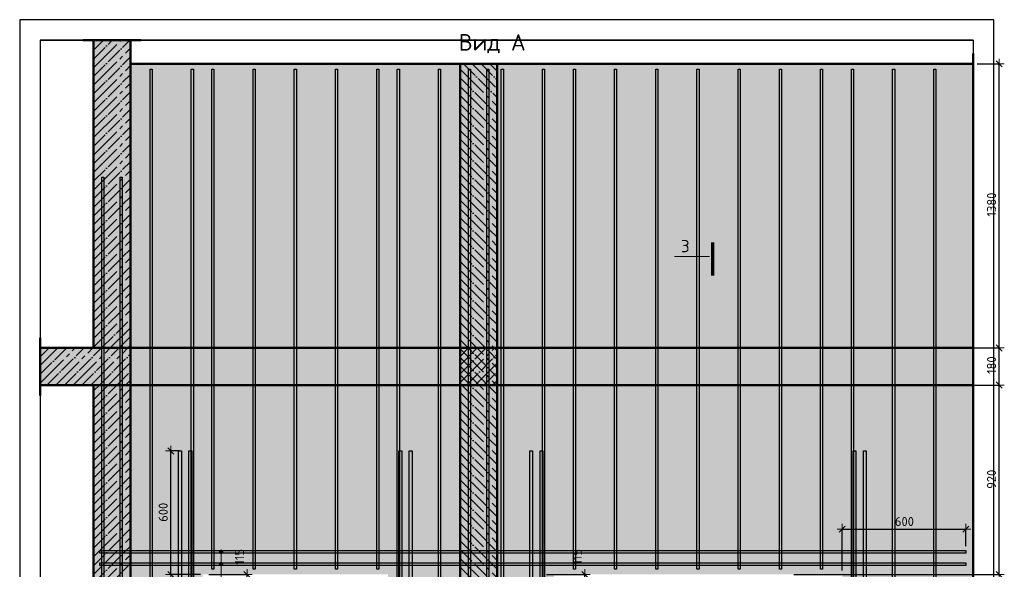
# Model space of a CAD drawing. Header units: millimetres. Extents: x -27380 to 48638, y 46540 to 72525.
# Tile 72 of 106: x 34091 to 38871, y 54824 to 57494. Entities that reach past the tile are written whole.
import ezdxf

# ---------------------------------------------------------------- set-up
doc = ezdxf.new("R2010")
doc.units = ezdxf.units.MM
doc.header["$PDMODE"] = 65
doc.linetypes.add('______11', pattern=[100, 80, -10, 0, -10])
doc.linetypes.add('______5', pattern=[220, 160, -20, 20, -20])
for name, color, linetype, lineweight in [('Standard', 7, 'Continuous', 25), ('Арм.стержн. вертикальными 1', 22, 'Continuous', 35), ('Арм.стержн. Доп. арматура', 180, 'Continuous', 35), ('Размерная линия_ общее', 7, 'Continuous', 13)]:
    doc.layers.add(name, color=color, linetype=linetype, lineweight=lineweight)
doc.styles.add('ISOCPEUR', font='ISOCPEUR')
doc.dimstyles.new('DIMSTYLE_3', dxfattribs={"dimtxt": 44, "dimasz": 50, "dimexe": 0, "dimexo": 0, "dimgap": 22, "dimtad": 2, "dimdec": 0, "dimrnd": 5, "dimzin": 12, "dimdsep": 46, "dimtxsty": 'ISOCPEUR', "dimblk1": 'ALL_ML_STRICH', "dimblk2": 'ALL_ML_STRICH', "dimsah": 1, "dimcen": 0, "dimclrd": 7, "dimclre": 256, "dimclrt": 7, "dimadec": 0, "dimazin": 0, "dimtfac": 1, "dimtdec": 0, "dimtix": 1, "dimtmove": 2, "dimatfit": 3, "dimfxl": 0, "dimtvp": 1.2, "dimtzin": 0, "dimlwd": 0, "dimlwe": -3, "dimarcsym": 0})
doc.dimstyles.new('DIMSTYLE_7', dxfattribs={"dimtxt": 44, "dimasz": 50, "dimexe": 0, "dimexo": 0, "dimgap": 22, "dimtad": 2, "dimdec": 0, "dimrnd": 5, "dimzin": 12, "dimdsep": 46, "dimtxsty": 'ISOCPEUR', "dimblk1": 'ALL_ML_STRICH', "dimblk2": 'ALL_ML_STRICH', "dimsah": 1, "dimcen": 0, "dimclrd": 7, "dimclre": 256, "dimclrt": 7, "dimadec": 0, "dimazin": 0, "dimtfac": 1, "dimtdec": 0, "dimtix": 1, "dimtmove": 2, "dimatfit": 3, "dimfxl": 0, "dimtzin": 0, "dimlwd": 0, "dimlwe": -3, "dimarcsym": 0})

# ---------------------------------------------------------------- blocks, each defined once
blk = doc.blocks.new('ALL_ML_STRICH')
at = {"color": 0, "linetype": 'ByBlock', "lineweight": -2}
for p, q in [((-1, 0), (0.5, 0)), ((-0.3, -0.3), (0.3, 0.3)), ((0, -0.5), (0, 0.5))]:
    blk.add_line(p, q, dxfattribs=at)
blk = doc.blocks.new('*D269')
at = {"layer": 'DEFPOINTS', "color": 7, "linetype": 'Continuous', "lineweight": 13, "transparency": 33554687}
for p in [(36629, 54799.2), (36448.8, 54684.2), (36834.7, 54684.2)]:
    blk.add_point(p, dxfattribs=at)
at = {"layer": 'Размерная линия_ общее', "color": 253, "linetype": 'Continuous', "lineweight": -2, "true_color": 0xa0a0a0, "transparency": 33554687}
for p, q in [((36649, 54799.2), (36834.7, 54799.2)), ((36468.8, 54684.2), (36834.7, 54684.2))]:
    blk.add_line(p, q, dxfattribs=at)
at = {"layer": 'Размерная линия_ общее', "color": 7, "linetype": 'Continuous', "lineweight": -2, "transparency": 33554687}
blk.add_line((36834.7, 54684.2), (36834.7, 54799.2), dxfattribs=at)
at = {"layer": 'Размерная линия_ общее', "color": 7, "linetype": 'Continuous', "lineweight": 13, "transparency": 33554687, "xscale": 50, "yscale": 50, "zscale": 50}
for p, rotation in [((36834.7, 54799.2), 90), ((36834.7, 54684.2), 270)]:
    blk.add_blockref('ALL_ML_STRICH', p, dxfattribs=dict(at, rotation=rotation))
at = {"layer": 'Размерная линия_ общее', "color": 7, "linetype": 'Continuous', "lineweight": 13, "transparency": 33554687, "insert": (36797.6, 54884.9), "char_height": 44, "width": 132, "attachment_point": 5, "rotation": 90, "style": 'ISOCPEUR'}
blk.add_mtext('\\A1;{115}', dxfattribs=at)
blk = doc.blocks.new('*D272')
at = {"layer": 'DEFPOINTS', "color": 7, "linetype": 'Continuous', "lineweight": 13, "transparency": 33554687}
for p in [(34989, 54799.2), (34808.8, 54684.2), (35194.7, 54684.2)]:
    blk.add_point(p, dxfattribs=at)
at = {"layer": 'Размерная линия_ общее', "color": 253, "linetype": 'Continuous', "lineweight": -2, "true_color": 0xa0a0a0, "transparency": 33554687}
for p, q in [((35009, 54799.2), (35194.7, 54799.2)), ((34828.8, 54684.2), (35194.7, 54684.2))]:
    blk.add_line(p, q, dxfattribs=at)
at = {"layer": 'Размерная линия_ общее', "color": 7, "linetype": 'Continuous', "lineweight": -2, "transparency": 33554687}
blk.add_line((35194.7, 54684.2), (35194.7, 54799.2), dxfattribs=at)
at = {"layer": 'Размерная линия_ общее', "color": 7, "linetype": 'Continuous', "lineweight": 13, "transparency": 33554687, "xscale": 50, "yscale": 50, "zscale": 50}
for p, rotation in [((35194.7, 54799.2), 90), ((35194.7, 54684.2), 270)]:
    blk.add_blockref('ALL_ML_STRICH', p, dxfattribs=dict(at, rotation=rotation))
at = {"layer": 'Размерная линия_ общее', "color": 7, "linetype": 'Continuous', "lineweight": 13, "transparency": 33554687, "insert": (35157.6, 54884.9), "char_height": 44, "width": 132, "attachment_point": 5, "rotation": 90, "style": 'ISOCPEUR'}
blk.add_mtext('\\A1;{115}', dxfattribs=at)
blk = doc.blocks.new('*D273')
at = {"layer": 'DEFPOINTS', "color": 7, "linetype": 'Continuous', "lineweight": 13, "transparency": 33554687}
for p in [(34887, 55399.2), (34824.4, 54799.2), (34989, 54799.2)]:
    blk.add_point(p, dxfattribs=at)
at = {"layer": 'Размерная линия_ общее', "color": 253, "linetype": 'Continuous', "lineweight": -2, "true_color": 0xa0a0a0, "transparency": 33554687}
for p, q in [((34867, 55399.2), (34824.4, 55399.2)), ((34969, 54799.2), (34824.4, 54799.2))]:
    blk.add_line(p, q, dxfattribs=at)
at = {"layer": 'Размерная линия_ общее', "color": 7, "linetype": 'Continuous', "lineweight": -2, "transparency": 33554687}
blk.add_line((34824.4, 54799.2), (34824.4, 55399.2), dxfattribs=at)
at = {"layer": 'Размерная линия_ общее', "color": 7, "linetype": 'Continuous', "lineweight": 13, "transparency": 33554687, "xscale": 50, "yscale": 50, "zscale": 50}
for p, rotation in [((34824.4, 55399.2), 90), ((34824.4, 54799.2), 270)]:
    blk.add_blockref('ALL_ML_STRICH', p, dxfattribs=dict(at, rotation=rotation))
at = {"layer": 'Размерная линия_ общее', "color": 7, "linetype": 'Continuous', "lineweight": 13, "transparency": 33554687, "insert": (34787.4, 55101.4), "char_height": 44, "width": 132, "attachment_point": 5, "rotation": 90, "style": 'ISOCPEUR'}
blk.add_mtext('\\A1;{600}', dxfattribs=at)
blk = doc.blocks.new('*D274')
at = {"layer": 'DEFPOINTS', "color": 7, "linetype": 'Continuous', "lineweight": 13, "transparency": 33554687}
for p in [(38084, 55019.5), (38684, 54916.2), (38084, 54799.2)]:
    blk.add_point(p, dxfattribs=at)
at = {"layer": 'Размерная линия_ общее', "color": 253, "linetype": 'Continuous', "lineweight": -2, "true_color": 0xa0a0a0, "transparency": 33554687}
for p, q in [((38084, 54819.2), (38084, 55019.5)), ((38684, 54936.2), (38684, 55019.5))]:
    blk.add_line(p, q, dxfattribs=at)
at = {"layer": 'Размерная линия_ общее', "color": 7, "linetype": 'Continuous', "lineweight": -2, "transparency": 33554687}
blk.add_line((38084, 55019.5), (38684, 55019.5), dxfattribs=at)
at = {"layer": 'Размерная линия_ общее', "color": 7, "linetype": 'Continuous', "lineweight": 13, "transparency": 33554687, "xscale": 50, "yscale": 50, "zscale": 50, "rotation": 180}
blk.add_blockref('ALL_ML_STRICH', (38084, 55019.5), dxfattribs=at)
at = {"layer": 'Размерная линия_ общее', "color": 7, "linetype": 'Continuous', "lineweight": 13, "transparency": 33554687, "xscale": 50, "yscale": 50, "zscale": 50}
blk.add_blockref('ALL_ML_STRICH', (38684, 55019.5), dxfattribs=at)
at = {"layer": 'Размерная линия_ общее', "color": 7, "linetype": 'Continuous', "lineweight": 13, "transparency": 33554687, "insert": (38386.2, 55056.5), "char_height": 44, "width": 132, "attachment_point": 5, "style": 'ISOCPEUR'}
blk.add_mtext('\\A1;{600}', dxfattribs=at)
blk = doc.blocks.new('*D276')
at = {"layer": 'DEFPOINTS', "color": 7, "linetype": 'Continuous', "lineweight": 13, "transparency": 33554687}
for p in [(38578.8, 55719.2), (37829, 54799.2), (38846.1, 54799.2)]:
    blk.add_point(p, dxfattribs=at)
at = {"layer": 'Размерная линия_ общее', "color": 253, "linetype": 'Continuous', "lineweight": -2, "true_color": 0xa0a0a0, "transparency": 33554687}
for p, q in [((38598.8, 55719.2), (38846.1, 55719.2)), ((37849, 54799.2), (38846.1, 54799.2))]:
    blk.add_line(p, q, dxfattribs=at)
at = {"layer": 'Размерная линия_ общее', "color": 7, "linetype": 'Continuous', "lineweight": -2, "transparency": 33554687}
blk.add_line((38846.1, 54799.2), (38846.1, 55719.2), dxfattribs=at)
at = {"layer": 'Размерная линия_ общее', "color": 7, "linetype": 'Continuous', "lineweight": 13, "transparency": 33554687, "xscale": 50, "yscale": 50, "zscale": 50}
for p, rotation in [((38846.1, 55719.2), 90), ((38846.1, 54799.2), 270)]:
    blk.add_blockref('ALL_ML_STRICH', p, dxfattribs=dict(at, rotation=rotation))
at = {"layer": 'Размерная линия_ общее', "color": 7, "linetype": 'Continuous', "lineweight": 13, "transparency": 33554687, "insert": (38809.1, 55261.4), "char_height": 44, "width": 132, "attachment_point": 5, "rotation": 90, "style": 'ISOCPEUR'}
blk.add_mtext('\\A1;{920}', dxfattribs=at)
blk = doc.blocks.new('*D277')
at = {"layer": 'DEFPOINTS', "color": 7, "linetype": 'Continuous', "lineweight": 13, "transparency": 33554687}
for p in [(38578.8, 55899.2), (38578.8, 55719.2), (38846.1, 55719.2)]:
    blk.add_point(p, dxfattribs=at)
at = {"layer": 'Размерная линия_ общее', "color": 253, "linetype": 'Continuous', "lineweight": -2, "true_color": 0xa0a0a0, "transparency": 33554687}
for p, q in [((38598.8, 55899.2), (38846.1, 55899.2)), ((38598.8, 55719.2), (38846.1, 55719.2))]:
    blk.add_line(p, q, dxfattribs=at)
at = {"layer": 'Размерная линия_ общее', "color": 7, "linetype": 'Continuous', "lineweight": -2, "transparency": 33554687}
blk.add_line((38846.1, 55719.2), (38846.1, 55899.2), dxfattribs=at)
at = {"layer": 'Размерная линия_ общее', "color": 7, "linetype": 'Continuous', "lineweight": 13, "transparency": 33554687, "xscale": 50, "yscale": 50, "zscale": 50}
for p, rotation in [((38846.1, 55899.2), 90), ((38846.1, 55719.2), 270)]:
    blk.add_blockref('ALL_ML_STRICH', p, dxfattribs=dict(at, rotation=rotation))
at = {"layer": 'Размерная линия_ общее', "color": 7, "linetype": 'Continuous', "lineweight": 13, "transparency": 33554687, "insert": (38809.1, 55815.8), "char_height": 44, "width": 132, "attachment_point": 5, "rotation": 90, "style": 'ISOCPEUR'}
blk.add_mtext('\\A1;{180}', dxfattribs=at)
blk = doc.blocks.new('*D278')
at = {"layer": 'DEFPOINTS', "color": 7, "linetype": 'Continuous', "lineweight": 13, "transparency": 33554687}
for p in [(38719.8, 57279.2), (38578.8, 55899.2), (38846.1, 55899.2)]:
    blk.add_point(p, dxfattribs=at)
at = {"layer": 'Размерная линия_ общее', "color": 253, "linetype": 'Continuous', "lineweight": -2, "true_color": 0xa0a0a0, "transparency": 33554687}
for p, q in [((38739.8, 57279.2), (38846.1, 57279.2)), ((38598.8, 55899.2), (38846.1, 55899.2))]:
    blk.add_line(p, q, dxfattribs=at)
at = {"layer": 'Размерная линия_ общее', "color": 7, "linetype": 'Continuous', "lineweight": -2, "transparency": 33554687}
blk.add_line((38846.1, 55899.2), (38846.1, 57279.2), dxfattribs=at)
at = {"layer": 'Размерная линия_ общее', "color": 7, "linetype": 'Continuous', "lineweight": 13, "transparency": 33554687, "xscale": 50, "yscale": 50, "zscale": 50}
for p, rotation in [((38846.1, 57279.2), 90), ((38846.1, 55899.2), 270)]:
    blk.add_blockref('ALL_ML_STRICH', p, dxfattribs=dict(at, rotation=rotation))
at = {"layer": 'Размерная линия_ общее', "color": 7, "linetype": 'Continuous', "lineweight": 13, "transparency": 33554687, "insert": (38809.1, 56595.8), "char_height": 44, "width": 176, "attachment_point": 5, "rotation": 90, "style": 'ISOCPEUR'}
blk.add_mtext('\\A1;{1380}', dxfattribs=at)

msp = doc.modelspace()

# ---------------------------------------------------------------- hatches: boundary and pattern name
at = {"linetype": 'Continuous', "lineweight": -3, "transparency": 33554687}
for points in [[(34449, 55899.2), (34629, 55899.2), (34629, 57393.8), (34449, 57393.8)], [(36229, 55719.2), (36409, 55719.2), (36409, 55899.2), (36229, 55899.2)], [(34629, 52599.2), (34629, 55719.2), (34449, 55719.2), (34449, 52599.2)]]:
    msp.add_hatch(color=7, dxfattribs=at).paths.add_polyline_path(points)
at = {"linetype": 'Continuous', "lineweight": 13, "transparency": 33554687}
h = msp.add_hatch(color=7, dxfattribs=at)
h.paths.add_polyline_path([(34979, 54799.2), (35879, 54799.2), (35879, 52599.2), (36229, 52599.2), (36229, 57279.2), (34629, 57279.2), (34629, 52599.2), (34979, 52599.2)])
h.paths.add_polyline_path([(36099, 53769.2), (36098.9, 53767.1), (36098.6, 53765), (36098.1, 53763), (36097.3, 53761.1), (36096.4, 53759.2), (36095.2, 53757.4), (36093.9, 53755.8), (36092.4, 53754.3), (36090.8, 53753), (36089, 53751.9), (36087.2, 53750.9), (36085.2, 53750.2), (36083.2, 53749.6), (36081.1, 53749.3), (36079, 53749.2), (36076.9, 53749.3), (36074.9, 53749.6), (36072.9, 53750.2), (36070.9, 53750.9), (36069, 53751.9), (36067.3, 53753), (36065.7, 53754.3), (36064.2, 53755.8), (36062.9, 53757.4), (36061.7, 53759.2), (36060.8, 53761.1), (36060, 53763), (36059.5, 53765), (36059.1, 53767.1), (36059, 53769.2), (36059.1, 53771.3), (36059.5, 53773.3), (36060, 53775.4), (36060.8, 53777.3), (36061.7, 53779.2), (36062.9, 53780.9), (36064.2, 53782.6), (36065.7, 53784.1), (36067.3, 53785.4), (36069, 53786.5), (36070.9, 53787.5), (36072.9, 53788.2), (36074.9, 53788.8), (36076.9, 53789.1), (36079, 53789.2), (36081.1, 53789.1), (36083.2, 53788.8), (36085.2, 53788.2), (36087.2, 53787.5), (36089, 53786.5), (36090.8, 53785.4), (36092.4, 53784.1), (36093.9, 53782.6), (36095.2, 53780.9), (36096.4, 53779.2), (36097.3, 53777.3), (36098.1, 53775.4), (36098.6, 53773.3), (36098.9, 53771.3)], flags=16)
at = {"linetype": '______5', "lineweight": -3, "transparency": 33554687}
msp.add_hatch(color=7, dxfattribs=at).paths.add_polyline_path([(34629, 55719.2), (34629, 55899.2), (34190.7, 55899.2), (34190.7, 55719.2)])
at = {"linetype": 'Continuous', "lineweight": 13, "transparency": 33554687}
for points in [[(34629, 55719.2), (36229, 55719.2), (36229, 55899.2), (34629, 55899.2)], [(36409, 55719.2), (38719.8, 55719.2), (38719.8, 55899.2), (36409, 55899.2)]]:
    msp.add_hatch(color=7, dxfattribs=at).paths.add_polyline_path(points)
at = {"layer": 'Standard', "linetype": 'Continuous', "lineweight": 13, "transparency": 33554687}
h = msp.add_hatch(color=7, dxfattribs=at)
h.paths.add_polyline_path([(36684, 54799.2), (38084, 54799.2), (38084, 52599.2), (38719.8, 52599.2), (38719.8, 57279.2), (36409, 57279.2), (36409, 52599.2), (36684, 52599.2)])
h.paths.add_polyline_path([(36504, 53769.2), (36503.9, 53767.1), (36503.6, 53765), (36503.1, 53763), (36502.3, 53761.1), (36501.4, 53759.2), (36500.2, 53757.4), (36498.9, 53755.8), (36497.4, 53754.3), (36495.8, 53753), (36494, 53751.9), (36492.2, 53750.9), (36490.2, 53750.2), (36488.2, 53749.6), (36486.1, 53749.3), (36484, 53749.2), (36481.9, 53749.3), (36479.9, 53749.6), (36477.9, 53750.2), (36475.9, 53750.9), (36474, 53751.9), (36472.3, 53753), (36470.7, 53754.3), (36469.2, 53755.8), (36467.9, 53757.4), (36466.7, 53759.2), (36465.8, 53761.1), (36465, 53763), (36464.5, 53765), (36464.1, 53767.1), (36464, 53769.2), (36464.1, 53771.3), (36464.5, 53773.3), (36465, 53775.4), (36465.8, 53777.3), (36466.7, 53779.2), (36467.9, 53780.9), (36469.2, 53782.6), (36470.7, 53784.1), (36472.3, 53785.4), (36474, 53786.5), (36475.9, 53787.5), (36477.9, 53788.2), (36479.9, 53788.8), (36481.9, 53789.1), (36484, 53789.2), (36486.1, 53789.1), (36488.2, 53788.8), (36490.2, 53788.2), (36492.2, 53787.5), (36494, 53786.5), (36495.8, 53785.4), (36497.4, 53784.1), (36498.9, 53782.6), (36500.2, 53780.9), (36501.4, 53779.2), (36502.3, 53777.3), (36503.1, 53775.4), (36503.6, 53773.3), (36503.9, 53771.3)], flags=16)
at = {"layer": 'Арм.стержн. Доп. арматура', "linetype": 'Continuous', "lineweight": 13, "transparency": 33554687}
for points in [[(35059.5, 54909.2), (35077.5, 54909.2), (35076.2, 54913.7)], [(35059.5, 54909.2), (35076.2, 54913.7), (35060.8, 54913.7)], [(35059.5, 54909.2), (35077.5, 54909.2), (35076.2, 54913.7)], [(35059.5, 54909.2), (35076.2, 54913.7), (35060.8, 54913.7)], [(35060.8, 54904.7), (35077.5, 54909.2), (35059.5, 54909.2)], [(35060.8, 54904.7), (35077.5, 54909.2), (35059.5, 54909.2)], [(35060.8, 54913.7), (35076.2, 54913.7), (35073, 54916.9)], [(35060.8, 54913.7), (35073, 54916.9), (35064, 54916.9)], [(35060.8, 54913.7), (35076.2, 54913.7), (35073, 54916.9)], [(35060.8, 54913.7), (35073, 54916.9), (35064, 54916.9)], [(35060.8, 54904.7), (35076.2, 54904.7), (35077.5, 54909.2)], [(35060.8, 54904.7), (35076.2, 54904.7), (35077.5, 54909.2)], [(35064, 54901.4), (35076.2, 54904.7), (35060.8, 54904.7)], [(35064, 54901.4), (35076.2, 54904.7), (35060.8, 54904.7)], [(35064, 54916.9), (35073, 54916.9), (35068.5, 54918.2)], [(35064, 54916.9), (35073, 54916.9), (35068.5, 54918.2)], [(35064, 54901.4), (35073, 54901.4), (35076.2, 54904.7)], [(35064, 54901.4), (35073, 54901.4), (35076.2, 54904.7)], [(35073, 54901.4), (35064, 54901.4), (35068.5, 54900.2)], [(35073, 54901.4), (35064, 54901.4), (35068.5, 54900.2)], [(35059.5, 54849.2), (35077.5, 54849.2), (35076.2, 54853.7)], [(35059.5, 54849.2), (35076.2, 54853.7), (35060.8, 54853.7)], [(35059.5, 54849.2), (35077.5, 54849.2), (35076.2, 54853.7)], [(35059.5, 54849.2), (35076.2, 54853.7), (35060.8, 54853.7)], [(35060.8, 54844.7), (35077.5, 54849.2), (35059.5, 54849.2)], [(35060.8, 54844.7), (35077.5, 54849.2), (35059.5, 54849.2)], [(35060.8, 54853.7), (35076.2, 54853.7), (35073, 54856.9)], [(35060.8, 54853.7), (35073, 54856.9), (35064, 54856.9)], [(35060.8, 54853.7), (35076.2, 54853.7), (35073, 54856.9)], [(35060.8, 54853.7), (35073, 54856.9), (35064, 54856.9)], [(35060.8, 54844.7), (35076.2, 54844.7), (35077.5, 54849.2)], [(35060.8, 54844.7), (35076.2, 54844.7), (35077.5, 54849.2)], [(35064, 54841.4), (35076.2, 54844.7), (35060.8, 54844.7)], [(35064, 54841.4), (35076.2, 54844.7), (35060.8, 54844.7)], [(35064, 54856.9), (35073, 54856.9), (35068.5, 54858.2)], [(35064, 54856.9), (35073, 54856.9), (35068.5, 54858.2)], [(35064, 54841.4), (35073, 54841.4), (35076.2, 54844.7)], [(35064, 54841.4), (35073, 54841.4), (35076.2, 54844.7)], [(35073, 54841.4), (35064, 54841.4), (35068.5, 54840.2)], [(35073, 54841.4), (35064, 54841.4), (35068.5, 54840.2)]]:
    msp.add_hatch(color=7, dxfattribs=at).paths.add_polyline_path(points)
at = {"layer": 'Размерная линия_ общее', "linetype": 'Continuous', "lineweight": -3, "transparency": 33554687}
msp.add_hatch(color=7, dxfattribs=at).paths.add_polyline_path([(36409, 52599.2), (36409, 57279.2), (36229, 57279.2), (36229, 52599.2)])

# ---------------------------------------------------------------- linework, layer by layer
at = {"color": 52, "linetype": 'Continuous', "lineweight": -3, "transparency": 33554687}
for p, q in [((34190.7, 57393.8), (34190.7, 52254)), ((34190.7, 57393.8), (34190.7, 52254)), ((34190.7, 57393.8), (38719.8, 57393.8)), ((38719.8, 57393.8), (34190.7, 57393.8)), ((38719.8, 57393.8), (38719.8, 52254)), ((38719.8, 57393.8), (38719.8, 52254))]:
    msp.add_line(p, q, dxfattribs=at)
at = {"color": 7, "linetype": 'Continuous', "lineweight": 50, "transparency": 33554687}
for p, q in [((34679, 57393.8), (34399, 57393.8)), ((34449, 57393.8), (34449, 55899.2)), ((34629, 55899.2), (34629, 57393.8)), ((36229, 57279.2), (34629, 57279.2)), ((34190.7, 55669.2), (34190.7, 55949.2)), ((38719.8, 55949.2), (38719.8, 55669.2)), ((34449, 55899.2), (34190.7, 55899.2)), ((34629, 55899.2), (34449, 55899.2)), ((34449, 55899.2), (34629, 55899.2)), ((36229, 55899.2), (34629, 55899.2)), ((34629, 55719.2), (34629, 55899.2)), ((36229, 55899.2), (36229, 55719.2)), ((36409, 55899.2), (36229, 55899.2)), ((38719.8, 55899.2), (36409, 55899.2)), ((36409, 55719.2), (36409, 55899.2)), ((34190.7, 55719.2), (34449, 55719.2)), ((34629, 55719.2), (34449, 55719.2)), ((34449, 55719.2), (34449, 52599.2)), ((34449, 55719.2), (34629, 55719.2)), ((34629, 52599.2), (34629, 55719.2)), ((34629, 55719.2), (36229, 55719.2)), ((36229, 55719.2), (36409, 55719.2)), ((36409, 55719.2), (38719.8, 55719.2))]:
    msp.add_line(p, q, dxfattribs=at)
at = {"color": 7, "linetype": '______11', "lineweight": -3, "transparency": 33554687}
for p, q in [((34449, 57217.8), (34625, 57393.8)), ((34449, 57302.7), (34540.2, 57393.8)), ((34449, 57387.5), (34455.3, 57393.8)), ((34449, 57133), (34629, 57313)), ((34449, 57048.1), (34629, 57228.1)), ((34449, 56963.3), (34629, 57143.3)), ((34449, 56878.4), (34629, 57058.4)), ((34449, 56793.6), (34629, 56973.6)), ((34449, 56708.7), (34629, 56888.7)), ((34449, 56623.8), (34629, 56803.8)), ((34449, 56539), (34629, 56719)), ((34449, 56454.1), (34629, 56634.1)), ((34449, 56369.3), (34629, 56549.3)), ((34449, 56284.4), (34629, 56464.4)), ((34449, 56199.6), (34629, 56379.6)), ((34449, 56114.7), (34629, 56294.7)), ((34449, 56029.9), (34629, 56209.9)), ((34449, 55945), (34629, 56125)), ((34488.1, 55899.2), (34629, 56040.2)), ((34572.9, 55899.2), (34629, 55955.3)), ((34190.7, 55856.4), (34233.5, 55899.2)), ((34190.7, 55771.5), (34318.4, 55899.2)), ((34223.2, 55719.2), (34403.2, 55899.2)), ((34308.1, 55719.2), (34488.1, 55899.2)), ((34392.9, 55719.2), (34572.9, 55899.2)), ((36229, 55858.3), (36270, 55899.2)), ((36229, 55773.4), (36354.8, 55899.2)), ((34477.8, 55719.2), (34629, 55870.5)), ((36259.7, 55719.2), (36409, 55868.6)), ((34562.6, 55719.2), (34629, 55785.6)), ((36344.5, 55719.2), (36409, 55783.7)), ((34449, 55605.6), (34562.6, 55719.2)), ((34449, 55690.5), (34477.8, 55719.2)), ((34449, 55520.8), (34629, 55700.8)), ((34449, 55435.9), (34629, 55615.9)), ((34449, 55351.1), (34629, 55531.1)), ((34449, 55266.2), (34629, 55446.2)), ((34449, 55181.3), (34629, 55361.3)), ((34449, 55096.5), (34629, 55276.5)), ((34449, 55011.6), (34629, 55191.6)), ((34449, 54926.8), (34629, 55106.8)), ((34449, 54841.9), (34629, 55021.9)), ((34449, 54757.1), (34629, 54937.1)), ((34449, 54672.2), (34629, 54852.2))]:
    msp.add_line(p, q, dxfattribs=at)
at = {"color": 7, "linetype": '______5', "lineweight": -3, "transparency": 33554687}
for p, q in [((34449, 57260.2), (34582.6, 57393.8)), ((34449, 57345.1), (34497.8, 57393.8)), ((34449, 57175.4), (34629, 57355.4)), ((34449, 57090.5), (34629, 57270.5)), ((34449, 57005.7), (34629, 57185.7)), ((34449, 56920.8), (34629, 57100.8)), ((34449, 56836), (34629, 57016)), ((34449, 56751.1), (34629, 56931.1)), ((34449, 56666.3), (34629, 56846.3)), ((34449, 56581.4), (34629, 56761.4)), ((34449, 56496.6), (34629, 56676.6)), ((34449, 56411.7), (34629, 56591.7)), ((34449, 56326.9), (34629, 56506.9)), ((34449, 56242), (34629, 56422)), ((34449, 56157.2), (34629, 56337.2)), ((34449, 56072.3), (34629, 56252.3)), ((34449, 55987.5), (34629, 56167.5)), ((34449, 55902.6), (34629, 56082.6)), ((34530.5, 55899.2), (34629, 55997.7)), ((34190.7, 55898.8), (34191.1, 55899.2)), ((34190.7, 55814), (34275.9, 55899.2)), ((34190.7, 55729.1), (34360.8, 55899.2)), ((34265.6, 55719.2), (34445.6, 55899.2)), ((34350.5, 55719.2), (34530.5, 55899.2)), ((34435.3, 55719.2), (34615.3, 55899.2)), ((34615.3, 55899.2), (34629, 55912.9)), ((36229, 55815.8), (36312.4, 55899.2)), ((36229, 55731), (36397.2, 55899.2)), ((34520.2, 55719.2), (34629, 55828)), ((36302.1, 55719.2), (36409, 55826.1)), ((34605, 55719.2), (34629, 55743.2)), ((36387, 55719.2), (36409, 55741.3)), ((34449, 55563.2), (34605, 55719.2)), ((34449, 55648), (34520.2, 55719.2)), ((34449, 55478.3), (34629, 55658.3)), ((34449, 55393.5), (34629, 55573.5)), ((34449, 55308.6), (34629, 55488.6)), ((34449, 55223.8), (34629, 55403.8)), ((34449, 55138.9), (34629, 55318.9)), ((34449, 55054.1), (34629, 55234.1)), ((34449, 54969.2), (34629, 55149.2)), ((34449, 54884.4), (34629, 55064.4)), ((34449, 54799.5), (34629, 54979.5)), ((34449, 54714.7), (34629, 54894.7))]:
    msp.add_line(p, q, dxfattribs=at)
at = {"layer": 'Standard', "color": 7, "linetype": 'Continuous', "lineweight": 50, "transparency": 33554687}
for p, q in [((38719.8, 57329.2), (38719.8, 52549.2)), ((36409, 57279.2), (38719.8, 57279.2))]:
    msp.add_line(p, q, dxfattribs=at)
at = {"layer": 'Standard', "color": 7, "linetype": 'Continuous', "lineweight": 70, "transparency": 33554687}
msp.add_line((37455.2, 56251.1), (37455.2, 56411.9), dxfattribs=at)
at = {"layer": 'Standard', "color": 7, "linetype": 'Continuous', "lineweight": 13, "transparency": 33554687}
msp.add_line((37439.2, 56343.4), (37269.6, 56343.4), dxfattribs=at)
at = {"layer": 'Standard', "color": 7, "linetype": 'Continuous', "lineweight": 25, "transparency": 33554687}
msp.add_lwpolyline([(34090.7, 52154), (38819.8, 52154), (38819.8, 57493.8), (34090.7, 57493.8), (34090.7, 52154)], dxfattribs=at)
at = {"layer": 'Арм.стержн. вертикальными 1', "color": 4, "linetype": 'Continuous', "lineweight": 25, "transparency": 33554687}
for points in [[(34724, 52599.2), (34724, 57254.2), (34734, 57254.2), (34734, 52599.2), (34724, 52599.2)], [(34724, 52599.2), (34724, 57254.2), (34734, 57254.2), (34734, 52599.2), (34724, 52599.2)], [(34924, 52599.2), (34924, 57254.2), (34934, 57254.2), (34934, 52599.2), (34924, 52599.2)], [(34924, 52599.2), (34924, 57254.2), (34934, 57254.2), (34934, 52599.2), (34924, 52599.2)], [(35024, 54824.2), (35024, 57254.2), (35034, 57254.2), (35034, 54824.2), (35024, 54824.2)], [(35024, 54824.2), (35024, 57254.2), (35034, 57254.2), (35034, 54824.2), (35024, 54824.2)], [(35224, 54824.2), (35224, 57254.2), (35234, 57254.2), (35234, 54824.2), (35224, 54824.2)], [(35224, 54824.2), (35224, 57254.2), (35234, 57254.2), (35234, 54824.2), (35224, 54824.2)], [(35424, 54824.2), (35424, 57254.2), (35434, 57254.2), (35434, 54824.2), (35424, 54824.2)], [(35424, 54824.2), (35424, 57254.2), (35434, 57254.2), (35434, 54824.2), (35424, 54824.2)], [(35624, 54824.2), (35624, 57254.2), (35634, 57254.2), (35634, 54824.2), (35624, 54824.2)], [(35624, 54824.2), (35624, 57254.2), (35634, 57254.2), (35634, 54824.2), (35624, 54824.2)], [(35824, 54824.2), (35824, 57254.2), (35834, 57254.2), (35834, 54824.2), (35824, 54824.2)], [(35824, 54824.2), (35824, 57254.2), (35834, 57254.2), (35834, 54824.2), (35824, 54824.2)], [(35924, 52599.2), (35924, 57254.2), (35934, 57254.2), (35934, 52599.2), (35924, 52599.2)], [(35924, 52599.2), (35924, 57254.2), (35934, 57254.2), (35934, 52599.2), (35924, 52599.2)], [(36124, 52599.2), (36124, 57254.2), (36134, 57254.2), (36134, 52599.2), (36124, 52599.2)], [(36124, 52599.2), (36124, 57254.2), (36134, 57254.2), (36134, 52599.2), (36124, 52599.2)], [(36269.5, 52599.2), (36269.5, 57254.2), (36279.5, 57254.2), (36279.5, 52599.2), (36269.5, 52599.2)], [(36269.5, 52599.2), (36269.5, 57254.2), (36279.5, 57254.2), (36279.5, 52599.2), (36269.5, 52599.2)], [(36269.5, 52599.2), (36269.5, 57254.2), (36279.5, 57254.2), (36279.5, 52599.2), (36269.5, 52599.2)], [(36359, 52599.2), (36359, 57254.2), (36369, 57254.2), (36369, 52599.2), (36359, 52599.2)], [(36359, 52599.2), (36359, 57254.2), (36369, 57254.2), (36369, 52599.2), (36359, 52599.2)], [(36359, 52599.2), (36359, 57254.2), (36369, 57254.2), (36369, 52599.2), (36359, 52599.2)], [(36429, 52599.2), (36429, 57254.2), (36439, 57254.2), (36439, 52599.2), (36429, 52599.2)], [(36429, 52599.2), (36429, 57254.2), (36439, 57254.2), (36439, 52599.2), (36429, 52599.2)], [(36629, 52599.2), (36629, 57254.2), (36639, 57254.2), (36639, 52599.2), (36629, 52599.2)], [(36629, 52599.2), (36629, 57254.2), (36639, 57254.2), (36639, 52599.2), (36629, 52599.2)], [(36779, 54824.2), (36779, 57254.2), (36789, 57254.2), (36789, 54824.2), (36779, 54824.2)], [(36779, 54824.2), (36779, 57254.2), (36789, 57254.2), (36789, 54824.2), (36779, 54824.2)], [(36979, 54824.2), (36979, 57254.2), (36989, 57254.2), (36989, 54824.2), (36979, 54824.2)], [(36979, 54824.2), (36979, 57254.2), (36989, 57254.2), (36989, 54824.2), (36979, 54824.2)], [(37179, 54824.2), (37179, 57254.2), (37189, 57254.2), (37189, 54824.2), (37179, 54824.2)], [(37179, 54824.2), (37179, 57254.2), (37189, 57254.2), (37189, 54824.2), (37179, 54824.2)], [(37379, 54824.2), (37379, 57254.2), (37389, 57254.2), (37389, 54824.2), (37379, 54824.2)], [(37379, 54824.2), (37379, 57254.2), (37389, 57254.2), (37389, 54824.2), (37379, 54824.2)], [(37579, 54824.2), (37579, 57254.2), (37589, 57254.2), (37589, 54824.2), (37579, 54824.2)], [(37579, 54824.2), (37579, 57254.2), (37589, 57254.2), (37589, 54824.2), (37579, 54824.2)], [(37779, 54824.2), (37779, 57254.2), (37789, 57254.2), (37789, 54824.2), (37779, 54824.2)], [(37779, 54824.2), (37779, 57254.2), (37789, 57254.2), (37789, 54824.2), (37779, 54824.2)], [(37979, 54824.2), (37979, 57254.2), (37989, 57254.2), (37989, 54824.2), (37979, 54824.2)], [(37979, 54824.2), (37979, 57254.2), (37989, 57254.2), (37989, 54824.2), (37979, 54824.2)], [(38129, 52599.2), (38129, 57254.2), (38139, 57254.2), (38139, 52599.2), (38129, 52599.2)], [(38129, 52599.2), (38129, 57254.2), (38139, 57254.2), (38139, 52599.2), (38129, 52599.2)], [(38329, 52599.2), (38329, 57254.2), (38339, 57254.2), (38339, 52599.2), (38329, 52599.2)], [(38329, 52599.2), (38329, 57254.2), (38339, 57254.2), (38339, 52599.2), (38329, 52599.2)], [(38529, 52599.2), (38529, 57254.2), (38539, 57254.2), (38539, 52599.2), (38529, 52599.2)], [(38529, 52599.2), (38529, 57254.2), (38539, 57254.2), (38539, 52599.2), (38529, 52599.2)], [(34489, 52599.2), (34489, 56729.2), (34499, 56729.2), (34499, 52599.2), (34489, 52599.2)], [(34489, 52599.2), (34489, 56729.2), (34499, 56729.2), (34499, 52599.2), (34489, 52599.2)], [(34489, 52599.2), (34489, 56729.2), (34499, 56729.2), (34499, 52599.2), (34489, 52599.2)], [(34578.5, 52599.2), (34578.5, 56729.2), (34588.5, 56729.2), (34588.5, 52599.2), (34578.5, 52599.2)], [(34578.5, 52599.2), (34578.5, 56729.2), (34588.5, 56729.2), (34588.5, 52599.2), (34578.5, 52599.2)], [(34578.5, 52599.2), (34578.5, 56729.2), (34588.5, 56729.2), (34588.5, 52599.2), (34578.5, 52599.2)]]:
    msp.add_lwpolyline(points, dxfattribs=at)
at = {"layer": 'Арм.стержн. Доп. арматура', "color": 7, "linetype": 'Continuous', "lineweight": 13, "transparency": 33554687}
for p, q in [((35059.5, 54909.2), (35059.5, 54909.2)), ((35059.5, 54909.2), (35059.5, 54909.2)), ((35068.5, 54918.2), (35068.5, 54918.2)), ((35068.5, 54918.2), (35068.5, 54918.2)), ((35068.5, 54405.4), (35068.5, 54909.2)), ((35068.5, 54405.4), (35068.5, 54909.2)), ((35068.5, 54900.2), (35068.5, 54900.2)), ((35068.5, 54900.2), (35068.5, 54900.2)), ((35077.5, 54909.2), (35077.5, 54909.2)), ((35077.5, 54909.2), (35077.5, 54909.2)), ((35059.5, 54849.2), (35059.5, 54849.2)), ((35059.5, 54849.2), (35059.5, 54849.2)), ((35068.5, 54858.2), (35068.5, 54858.2)), ((35068.5, 54858.2), (35068.5, 54858.2)), ((35068.5, 54405.4), (35068.5, 54849.2)), ((35068.5, 54405.4), (35068.5, 54849.2)), ((35068.5, 54840.2), (35068.5, 54840.2)), ((35068.5, 54840.2), (35068.5, 54840.2)), ((35077.5, 54849.2), (35077.5, 54849.2)), ((35077.5, 54849.2), (35077.5, 54849.2))]:
    msp.add_line(p, q, dxfattribs=at)
at = {"layer": 'Арм.стержн. Доп. арматура', "color": 7, "linetype": 'Continuous', "lineweight": 25, "transparency": 33554687}
for points in [[(34862, 52599.2), (34862, 55399.2), (34876, 55399.2), (34876, 52599.2), (34862, 52599.2)], [(34862, 52599.2), (34862, 55399.2), (34876, 55399.2), (34876, 52599.2), (34862, 52599.2)], [(34912, 52599.2), (34912, 55399.2), (34926, 55399.2), (34926, 52599.2), (34912, 52599.2)], [(34912, 52599.2), (34912, 55399.2), (34926, 55399.2), (34926, 52599.2), (34912, 52599.2)], [(35932, 52599.2), (35932, 55399.2), (35946, 55399.2), (35946, 52599.2), (35932, 52599.2)], [(35932, 52599.2), (35932, 55399.2), (35946, 55399.2), (35946, 52599.2), (35932, 52599.2)], [(35982, 52599.2), (35982, 55399.2), (35996, 55399.2), (35996, 52599.2), (35982, 52599.2)], [(35982, 52599.2), (35982, 55399.2), (35996, 55399.2), (35996, 52599.2), (35982, 52599.2)], [(36567, 52599.2), (36567, 55399.2), (36581, 55399.2), (36581, 52599.2), (36567, 52599.2)], [(36567, 52599.2), (36567, 55399.2), (36581, 55399.2), (36581, 52599.2), (36567, 52599.2)], [(36617, 52599.2), (36617, 55399.2), (36631, 55399.2), (36631, 52599.2), (36617, 52599.2)], [(36617, 52599.2), (36617, 55399.2), (36631, 55399.2), (36631, 52599.2), (36617, 52599.2)], [(38137, 52599.2), (38137, 55399.2), (38151, 55399.2), (38151, 52599.2), (38137, 52599.2)], [(38137, 52599.2), (38137, 55399.2), (38151, 55399.2), (38151, 52599.2), (38137, 52599.2)], [(38187, 52599.2), (38187, 55399.2), (38201, 55399.2), (38201, 52599.2), (38187, 52599.2)], [(38187, 52599.2), (38187, 55399.2), (38201, 55399.2), (38201, 52599.2), (38187, 52599.2)], [(38684, 54902.2), (34479, 54902.2), (34479, 54916.2), (38684, 54916.2), (38684, 54902.2)], [(38684, 54902.2), (34479, 54902.2), (34479, 54916.2), (38684, 54916.2), (38684, 54902.2)], [(38684, 54842.2), (34479, 54842.2), (34479, 54856.2), (38684, 54856.2), (38684, 54842.2)], [(38684, 54842.2), (34479, 54842.2), (34479, 54856.2), (38684, 54856.2), (38684, 54842.2)]]:
    msp.add_lwpolyline(points, dxfattribs=at)
at = {"layer": 'Арм.стержн. Доп. арматура', "color": 7, "linetype": 'Continuous', "lineweight": 13, "transparency": 33554687}
for centre in [(35068.5, 54909.2), (35068.5, 54909.2), (35068.5, 54849.2), (35068.5, 54849.2)]:
    msp.add_circle(centre, 9, dxfattribs=at)
at = {"layer": 'Размерная линия_ общее', "color": 7, "linetype": 'Continuous', "lineweight": 50, "transparency": 33554687}
for p, q in [((36229, 57279.2), (36229, 52599.2)), ((36409, 57279.2), (36229, 57279.2)), ((36409, 52599.2), (36409, 57279.2))]:
    msp.add_line(p, q, dxfattribs=at)
at = {"layer": 'Размерная линия_ общее', "color": 7, "linetype": '______11', "lineweight": -3, "transparency": 33554687}
for p, q in [((36245.6, 57279.2), (36409, 57115.7)), ((36330.4, 57279.2), (36409, 57200.6)), ((36229, 57210.9), (36409, 57030.9)), ((36229, 57126), (36409, 56946)), ((36229, 57041.2), (36409, 56861.2)), ((36229, 56956.3), (36409, 56776.3)), ((36229, 56871.5), (36409, 56691.5)), ((36229, 56786.6), (36409, 56606.6)), ((36229, 56701.8), (36409, 56521.8)), ((36229, 56616.9), (36409, 56436.9)), ((36229, 56532.1), (36409, 56352.1)), ((36229, 56447.2), (36409, 56267.2)), ((36229, 56362.3), (36409, 56182.3)), ((36229, 56277.5), (36409, 56097.5)), ((36229, 56192.6), (36409, 56012.6)), ((36229, 56107.8), (36409, 55927.8)), ((36229, 56022.9), (36409, 55842.9)), ((36229, 55938.1), (36409, 55758.1)), ((36229, 55853.2), (36409, 55673.2)), ((36229, 55768.4), (36409, 55588.4)), ((36229, 55683.5), (36409, 55503.5)), ((36229, 55598.7), (36409, 55418.7)), ((36229, 55513.8), (36409, 55333.8)), ((36229, 55429), (36409, 55249)), ((36229, 55344.1), (36409, 55164.1)), ((36229, 55259.3), (36409, 55079.3)), ((36229, 55174.4), (36409, 54994.4)), ((36229, 55089.6), (36409, 54909.6)), ((36229, 55004.7), (36409, 54824.7)), ((36229, 54919.9), (36409, 54739.9)), ((36229, 54835), (36409, 54655))]:
    msp.add_line(p, q, dxfattribs=at)
at = {"layer": 'Размерная линия_ общее', "color": 7, "linetype": '______5', "lineweight": -3, "transparency": 33554687}
for p, q in [((36288, 57279.2), (36409, 57158.2)), ((36372.9, 57279.2), (36409, 57243)), ((36229, 57253.3), (36409, 57073.3)), ((36229, 57168.5), (36409, 56988.5)), ((36229, 57083.6), (36409, 56903.6)), ((36229, 56998.7), (36409, 56818.7)), ((36229, 56913.9), (36409, 56733.9)), ((36229, 56829), (36409, 56649)), ((36229, 56744.2), (36409, 56564.2)), ((36229, 56659.3), (36409, 56479.3)), ((36229, 56574.5), (36409, 56394.5)), ((36229, 56489.6), (36409, 56309.6)), ((36229, 56404.8), (36409, 56224.8)), ((36229, 56319.9), (36409, 56139.9)), ((36229, 56235.1), (36409, 56055.1)), ((36229, 56150.2), (36409, 55970.2)), ((36229, 56065.4), (36409, 55885.4)), ((36229, 55980.5), (36409, 55800.5)), ((36229, 55895.7), (36409, 55715.7)), ((36229, 55810.8), (36409, 55630.8)), ((36229, 55726), (36409, 55546)), ((36229, 55641.1), (36409, 55461.1)), ((36229, 55556.2), (36409, 55376.2)), ((36229, 55471.4), (36409, 55291.4)), ((36229, 55386.5), (36409, 55206.5)), ((36229, 55301.7), (36409, 55121.7)), ((36229, 55216.8), (36409, 55036.8)), ((36229, 55132), (36409, 54952)), ((36229, 55047.1), (36409, 54867.1)), ((36229, 54962.3), (36409, 54782.3)), ((36229, 54877.4), (36409, 54697.4))]:
    msp.add_line(p, q, dxfattribs=at)

# ---------------------------------------------------------------- texts
at = {"layer": 'Standard', "color": 7, "linetype": 'Continuous', "lineweight": 13, "transparency": 33554687, "attachment_point": 7, "style": 'ISOCPEUR'}
for s, insert, char_height, width in [('\\A1;{\\fISOCPEUR|i0|b0;\\H80.000000;\\W1.000000;\\C7;Вид А}\\P', (36222.2, 57330.9), 80, 333.949), ('\\A1;{\\fISOCPEUR|i0|b0;\\H60.000000;\\W1.000000;\\C7;3}\\P', (37301.3, 56364), 60, 65.333)]:
    msp.add_mtext(s, dxfattribs=dict(at, insert=insert, char_height=char_height, width=width))

# ---------------------------------------------------------------- dimensions: what is measured, and where the dimension line sits
at = {"layer": 'Размерная линия_ общее', "color": 7, "linetype": 'Continuous', "lineweight": 13, "transparency": 33554687}
for base, p1, p2, dimstyle, picture, middle in [((38846.1, 57279.2), (38598.8, 55899.2), (38739.8, 57279.2), 'DIMSTYLE_7', '*D278', (38809.1, 56595.8)), ((38846.1, 55899.2), (38598.8, 55719.2), (38598.8, 55899.2), 'DIMSTYLE_7', '*D277', (38809.1, 55815.8)), ((38846.1, 55719.2), (37849, 54799.2), (38598.8, 55719.2), 'DIMSTYLE_7', '*D276', (38809.1, 55261.4)), ((34824.4, 55399.2), (34969, 54799.2), (34867, 55399.2), 'DIMSTYLE_7', '*D273', (34787.4, 55101.4)), ((35194.7, 54799.2), (34828.8, 54684.2), (35009, 54799.2), 'DIMSTYLE_3', '*D272', (35157.6, 54884.9)), ((36834.7, 54799.2), (36468.8, 54684.2), (36649, 54799.2), 'DIMSTYLE_3', '*D269', (36797.6, 54884.9))]:
    dim = msp.add_linear_dim(base=base, p1=p1, p2=p2, angle=90, dimstyle=dimstyle, override={"dimpost": '<>', "dimclrd": 7, "dimclre": 253, "dimclrt": 7, "dimlwd": 0, "dimlwe": 65533}, dxfattribs=at)
    dim.commit()
    dim.dimension.update_dxf_attribs({"geometry": picture, "text_midpoint": middle, "dimtype": 160})
dim = msp.add_linear_dim(base=(38684, 55019.5), p1=(38084, 54819.2), p2=(38684, 54936.2), dimstyle='DIMSTYLE_7', override={"dimpost": '<>', "dimclrd": 7, "dimclre": 253, "dimclrt": 7, "dimlwd": 0, "dimlwe": 65533}, dxfattribs=at)
dim.commit()
dim.dimension.update_dxf_attribs({"geometry": '*D274', "text_midpoint": (38386.2, 55056.5), "dimtype": 160})

doc.saveas('drawing.dxf')
